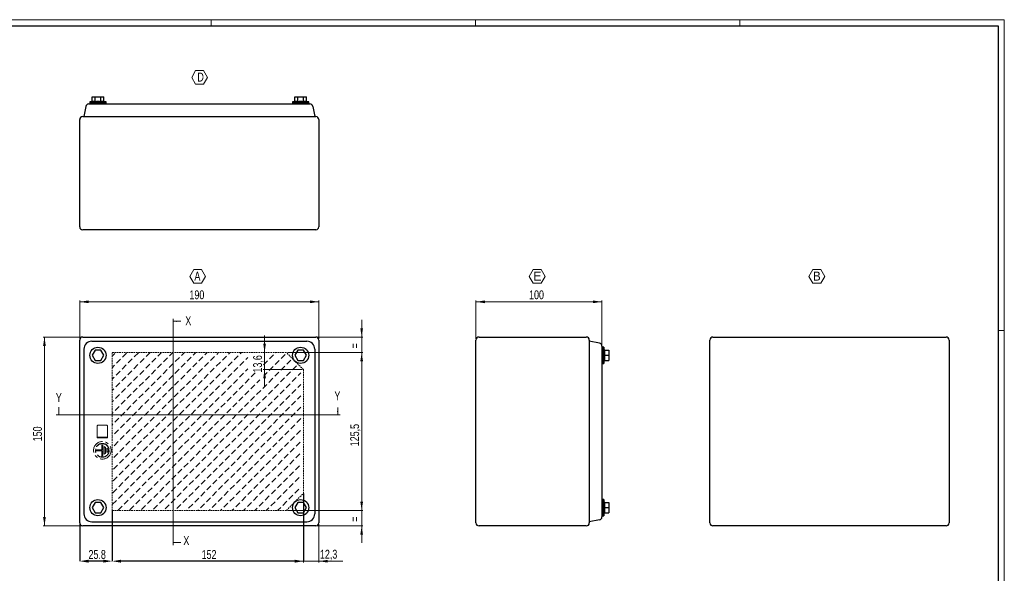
# Model space of a CAD drawing. Header units: millimetres. Extents: x 0 to 1189, y -3 to 841.
# Tile 3 of 3: x 407 to 1189, y 401 to 841. Entities that reach past the tile are written whole.
import ezdxf

# ---------------------------------------------------------------- set-up
doc = ezdxf.new("R2010")
doc.units = ezdxf.units.MM
doc.header["$PDSIZE"] = -1
doc.linetypes.add('CENTERX2', pattern=[20.32, 12.7, -2.54, 2.54, -2.54])
doc.linetypes.add('HIDDEN', pattern=[1.905, 1.27, -0.635])
doc.styles.add('SLDTEXTSTYLE0', font='TXT', dxfattribs={"width": 0.75})
doc.styles.add('SLDTEXTSTYLE5', font='TXT', dxfattribs={"width": 0.749988})
doc.styles.add('SLDTEXTSTYLE6', font='TXT', dxfattribs={"width": 1.034399})
doc.styles.add('SLDTEXTSTYLE7', font='TXT', dxfattribs={"width": 0.965439})
doc.dimstyles.new('SLDDIMSTYLE0', dxfattribs={"dimtxt": 7.055556, "dimasz": 7.055556, "dimexe": 0, "dimexo": 0.0625, "dimgap": 1.763889, "dimtad": 1, "dimdec": 1, "dimrnd": 1e-09, "dimzin": 12, "dimdsep": 46, "dimtxsty": 'SLDTEXTSTYLE0', "dimsah": 1, "dimcen": 0.09, "dimadec": 0, "dimazin": 3, "dimtfac": 1, "dimtdec": 1, "dimtmove": 0, "dimatfit": 0, "dimfxl": 1, "dimfrac": 2, "dimtolj": 1, "dimtzin": 12, "dimarcsym": 0})
doc.dimstyles.new('SLDDIMSTYLE1', dxfattribs={"dimtxt": 7.055556, "dimasz": 7.055556, "dimexe": 0, "dimexo": 0.0625, "dimgap": 1.763889, "dimtad": 1, "dimrnd": 1e-09, "dimzin": 12, "dimdsep": 46, "dimtxsty": 'SLDTEXTSTYLE0', "dimsah": 1, "dimcen": 0.09, "dimadec": 0, "dimazin": 3, "dimtfac": 1, "dimtofl": 0, "dimtmove": 0, "dimatfit": 3, "dimfxl": 1, "dimfrac": 2, "dimtolj": 1, "dimtzin": 12, "dimarcsym": 0})
doc.dimstyles.new('SLDDIMSTYLE2', dxfattribs={"dimtxt": 7.055556, "dimasz": 7.055556, "dimexe": 0, "dimexo": 0.0625, "dimgap": 1.763889, "dimtad": 1, "dimdec": 1, "dimrnd": 1e-09, "dimzin": 12, "dimdsep": 46, "dimtxsty": 'SLDTEXTSTYLE0', "dimsah": 1, "dimcen": 0.09, "dimadec": 0, "dimazin": 3, "dimtfac": 1, "dimtdec": 1, "dimtofl": 0, "dimtmove": 0, "dimatfit": 3, "dimfxl": 1, "dimfrac": 2, "dimtolj": 1, "dimtzin": 12, "dimarcsym": 0})
doc.dimstyles.new('SLDDIMSTYLE3', dxfattribs={"dimtxt": 7.055556, "dimasz": 7.055556, "dimexe": 0, "dimexo": 0.0625, "dimgap": 1.763889, "dimtad": 1, "dimrnd": 1e-09, "dimzin": 12, "dimdsep": 46, "dimtxsty": 'SLDTEXTSTYLE0', "dimsah": 1, "dimcen": 0.09, "dimadec": 0, "dimazin": 3, "dimtfac": 1, "dimtmove": 0, "dimatfit": 0, "dimfxl": 1, "dimfrac": 2, "dimtolj": 1, "dimtzin": 12, "dimarcsym": 0})

# ---------------------------------------------------------------- blocks, each defined once
blk = doc.blocks.new('SW_HATCH_0')
at = {"color": 0, "linetype": 'Continuous', "lineweight": 0}
for p, q in [((0, 0), (2.15, 2.15)), ((8.29, -0.79), (11.49, 2.42)), ((17.63, -0.51), (20.84, 2.7)), ((26.98, -0.24), (30.19, 2.97)), ((36.33, 0.04), (39.29, 3)), ((45.67, 0.31), (48.36, 3)), ((55.02, 0.59), (57.43, 3)), ((64.37, 0.87), (66.5, 3)), ((73.71, 1.14), (75.57, 3)), ((83.06, 1.42), (84.64, 3)), ((87.59, -3.12), (90.8, 0.09)), ((92.4, 1.69), (93.71, 3)), ((96.94, -2.85), (100.15, 0.36)), ((101.75, 1.97), (102.79, 3)), ((124.98, -2.02), (128.19, 1.19)), ((129.79, 2.79), (130, 3)), ((134.33, -1.74), (137.53, 1.46)), ((0, -9.07), (1.87, -7.2)), ((3.47, -5.6), (6.68, -2.39)), ((8.01, -10.13), (11.22, -6.93)), ((12.82, -5.32), (16.03, -2.11)), ((17.36, -9.86), (20.56, -6.65)), ((22.17, -5.05), (25.38, -1.84)), ((26.7, -9.58), (29.91, -6.37)), ((31.51, -4.77), (34.72, -1.56)), ((36.05, -9.31), (39.26, -6.1)), ((40.86, -4.5), (44.07, -1.29)), ((45.4, -9.03), (48.6, -5.82)), ((50.21, -4.22), (53.41, -1.01)), ((54.74, -8.76), (57.95, -5.55)), ((59.55, -3.95), (62.76, -0.74)), ((64.09, -8.48), (67.3, -5.27)), ((68.9, -3.67), (72.11, -0.46)), ((73.44, -8.21), (76.64, -5)), ((78.25, -3.4), (81.45, -0.19)), ((82.78, -7.93), (85.99, -4.72)), ((92.13, -7.66), (95.34, -4.45)), ((101.48, -7.38), (104.68, -4.17)), ((106.29, -2.57), (107.92, -0.94)), ((120.17, -6.83), (123.38, -3.62)), ((129.52, -6.56), (132.72, -3.35)), ((138.86, -6.28), (142.07, -3.07)), ((143.4, -10.82), (146.61, -7.61)), ((3.2, -14.94), (6.41, -11.74)), ((12.55, -14.67), (15.75, -11.46)), ((21.89, -14.39), (25.1, -11.19)), ((31.24, -14.12), (34.45, -10.91)), ((35.78, -18.65), (38.98, -15.45)), ((40.59, -13.84), (43.79, -10.64)), ((45.12, -18.38), (48.33, -15.17)), ((49.93, -13.57), (53.14, -10.36)), ((54.47, -18.1), (57.68, -14.9)), ((59.28, -13.29), (62.49, -10.09)), ((63.81, -17.83), (67.02, -14.62)), ((68.63, -13.02), (71.83, -9.81)), ((73.16, -17.55), (76.37, -14.35)), ((77.97, -12.74), (81.18, -9.53)), ((82.51, -17.28), (85.72, -14.07)), ((87.32, -12.47), (90.53, -9.26)), ((91.85, -17), (95.06, -13.8)), ((96.67, -12.19), (99.87, -8.98)), ((101.2, -16.73), (104.41, -13.52)), ((106.01, -11.92), (107.92, -10.01)), ((110.55, -16.45), (113.75, -13.25)), ((120.95, -15.12), (123.1, -12.97)), ((124.71, -11.37), (127.91, -8.16)), ((129.24, -15.9), (132.45, -12.69)), ((134.05, -11.09), (137.26, -7.88)), ((138.59, -15.63), (141.79, -12.42)), ((147.93, -15.35), (150, -13.29)), ((0, -18.14), (1.6, -16.55)), ((2.92, -24.29), (6.13, -21.08)), ((7.74, -19.48), (10.94, -16.27)), ((12.27, -24.01), (15.48, -20.81)), ((17.08, -19.2), (20.29, -16)), ((21.62, -23.74), (24.82, -20.53)), ((26.43, -18.93), (29.64, -15.72)), ((30.96, -23.46), (34.17, -20.26)), ((40.31, -23.19), (43.52, -19.98)), ((49.66, -22.91), (52.86, -19.71)), ((59, -22.64), (62.21, -19.43)), ((68.35, -22.36), (71.56, -19.16)), ((77.7, -22.09), (80.9, -18.88)), ((82.23, -26.62), (85.44, -23.42)), ((87.04, -21.81), (90.25, -18.61)), ((91.58, -26.35), (94.79, -23.14)), ((96.39, -21.54), (99.6, -18.33)), ((100.93, -26.07), (104.13, -22.87)), ((105.74, -21.26), (108.94, -18.06)), ((110.27, -25.8), (113.48, -22.59)), ((115.08, -20.99), (117.42, -18.66)), ((119.62, -25.52), (122.83, -22.32)), ((124.43, -20.71), (127.64, -17.51)), ((128.97, -25.25), (132.17, -22.04)), ((133.78, -20.44), (136.98, -17.23)), ((138.31, -24.97), (141.52, -21.77)), ((143.12, -20.16), (146.33, -16.96)), ((147.66, -24.7), (150, -22.36)), ((0, -27.21), (1.32, -25.89)), ((2.65, -33.64), (5.86, -30.43)), ((7.46, -28.83), (10.67, -25.62)), ((12, -33.36), (15.2, -30.15)), ((16.81, -28.55), (20.01, -25.34)), ((21.34, -33.09), (24.55, -29.88)), ((26.15, -28.28), (29.36, -25.07)), ((30.69, -32.81), (33.9, -29.6)), ((35.5, -28), (38.71, -24.79)), ((40.04, -32.54), (43.24, -29.33)), ((44.85, -27.72), (48.05, -24.52)), ((49.38, -32.26), (52.59, -29.05)), ((54.19, -27.45), (57.4, -24.24)), ((58.73, -31.99), (61.94, -28.78)), ((63.54, -27.17), (66.75, -23.97)), ((68.08, -31.71), (71.28, -28.5)), ((72.89, -26.9), (76.09, -23.69)), ((77.42, -31.44), (80.63, -28.23)), ((86.77, -31.16), (89.98, -27.95)), ((96.12, -30.88), (99.32, -27.68)), ((105.46, -30.61), (108.67, -27.4)), ((114.81, -30.33), (118.02, -27.13)), ((124.15, -30.06), (127.36, -26.85)), ((133.5, -29.78), (136.71, -26.58)), ((138.04, -34.32), (141.24, -31.11)), ((142.85, -29.51), (146.06, -26.3)), ((0, -36.29), (1.05, -35.24)), ((7.19, -38.17), (10.39, -34.96)), ((16.53, -37.9), (19.74, -34.69)), ((25.88, -37.62), (29.09, -34.41)), ((30.41, -42.16), (33.62, -38.95)), ((35.22, -37.35), (38.43, -34.14)), ((39.76, -41.88), (42.97, -38.68)), ((44.57, -37.07), (47.78, -33.86)), ((49.11, -41.61), (52.31, -38.4)), ((53.92, -36.8), (57.13, -33.59)), ((58.45, -41.33), (61.66, -38.12)), ((63.26, -36.52), (66.47, -33.31)), ((67.8, -41.06), (71.01, -37.85)), ((72.61, -36.25), (75.82, -33.04)), ((77.15, -40.78), (80.35, -37.57)), ((81.96, -35.97), (85.16, -32.76)), ((86.49, -40.51), (89.7, -37.3)), ((91.3, -35.7), (94.51, -32.49)), ((95.84, -40.23), (99.05, -37.02)), ((100.65, -35.42), (103.86, -32.21)), ((105.19, -39.96), (108.39, -36.75)), ((110, -35.15), (113.2, -31.94)), ((114.53, -39.68), (117.74, -36.47)), ((119.34, -34.87), (122.55, -31.66)), ((123.88, -39.41), (127.09, -36.2)), ((128.69, -34.6), (131.9, -31.39)), ((133.23, -39.13), (136.43, -35.92)), ((142.57, -38.86), (145.78, -35.65)), ((147.38, -34.04), (150, -31.43)), ((0, -45.36), (0.77, -44.59)), ((2.37, -42.98), (5.58, -39.78)), ((6.91, -47.52), (10.12, -44.31)), ((11.72, -42.71), (14.93, -39.5)), ((16.26, -47.24), (19.46, -44.04)), ((21.07, -42.43), (24.27, -39.23)), ((25.6, -46.97), (28.81, -43.76)), ((34.95, -46.69), (38.16, -43.49)), ((44.3, -46.42), (47.5, -43.21)), ((53.64, -46.14), (56.85, -42.94)), ((62.99, -45.87), (66.2, -42.66)), ((72.34, -45.59), (75.54, -42.39)), ((76.87, -50.13), (80.08, -46.92)), ((81.68, -45.32), (84.89, -42.11)), ((86.22, -49.85), (89.43, -46.65)), ((91.03, -45.04), (94.24, -41.84)), ((95.56, -49.58), (98.77, -46.37)), ((100.38, -44.77), (103.58, -41.56)), ((104.91, -49.3), (108.12, -46.1)), ((109.72, -44.49), (112.93, -41.28)), ((114.26, -49.03), (117.47, -45.82)), ((119.07, -44.22), (122.28, -41.01)), ((123.6, -48.75), (126.81, -45.55)), ((128.42, -43.94), (131.62, -40.73)), ((132.95, -48.48), (136.16, -45.27)), ((137.76, -43.67), (140.97, -40.46)), ((142.3, -48.2), (145.5, -45)), ((147.11, -43.39), (150, -40.5)), ((0, -54.43), (0.5, -53.93)), ((2.1, -52.33), (5.31, -49.12)), ((6.63, -56.87), (9.84, -53.66)), ((11.45, -52.05), (14.65, -48.85)), ((15.98, -56.59), (19.19, -53.38)), ((20.79, -51.78), (24, -48.57)), ((25.33, -56.31), (28.54, -53.11)), ((30.14, -51.5), (33.35, -48.3)), ((34.67, -56.04), (37.88, -52.83)), ((39.49, -51.23), (42.69, -48.02)), ((44.02, -55.76), (47.23, -52.56)), ((48.83, -50.95), (52.04, -47.75)), ((53.37, -55.49), (56.57, -52.28)), ((58.18, -50.68), (61.39, -47.47)), ((62.71, -55.21), (65.92, -52.01)), ((67.53, -50.4), (70.73, -47.2)), ((72.06, -54.94), (75.27, -51.73)), ((81.41, -54.66), (84.61, -51.46)), ((90.75, -54.39), (93.96, -51.18)), ((100.1, -54.11), (103.31, -50.91)), ((109.45, -53.84), (112.65, -50.63)), ((118.79, -53.56), (122, -50.36)), ((128.14, -53.29), (131.35, -50.08)), ((132.68, -57.82), (135.88, -54.62)), ((137.49, -53.01), (140.69, -49.81)), ((142.02, -57.55), (145.23, -54.34)), ((146.83, -52.74), (150, -49.57)), ((1.82, -61.68), (5.03, -58.47)), ((11.17, -61.4), (14.38, -58.19)), ((20.52, -61.13), (23.72, -57.92)), ((25.05, -65.66), (28.26, -62.45)), ((29.86, -60.85), (33.07, -57.64)), ((34.4, -65.39), (37.61, -62.18)), ((39.21, -60.58), (42.42, -57.37)), ((43.75, -65.11), (46.95, -61.9)), ((48.56, -60.3), (51.76, -57.09)), ((53.09, -64.84), (56.3, -61.63)), ((57.9, -60.03), (61.11, -56.82)), ((62.44, -64.56), (65.65, -61.35)), ((67.25, -59.75), (70.46, -56.54)), ((71.79, -64.29), (74.99, -61.08)), ((76.6, -59.47), (79.8, -56.27)), ((81.13, -64.01), (84.34, -60.8)), ((85.94, -59.2), (89.15, -55.99)), ((90.48, -63.74), (93.69, -60.53)), ((95.29, -58.92), (98.5, -55.72)), ((99.83, -63.46), (103.03, -60.25)), ((104.64, -58.65), (107.84, -55.44)), ((109.17, -63.19), (112.38, -59.98)), ((113.98, -58.37), (117.19, -55.17)), ((118.52, -62.91), (121.73, -59.7)), ((123.33, -58.1), (126.54, -54.89)), ((127.87, -62.63), (131.07, -59.43)), ((137.21, -62.36), (140.42, -59.15)), ((146.56, -62.08), (149.77, -58.88)), ((0, -63.5), (0.22, -63.28)), ((1.55, -71.02), (4.76, -67.82)), ((6.36, -66.21), (9.57, -63)), ((10.9, -70.75), (14.1, -67.54)), ((15.71, -65.94), (18.91, -62.73)), ((20.24, -70.47), (23.45, -67.27)), ((29.59, -70.2), (32.8, -66.99)), ((38.94, -69.92), (42.14, -66.71)), ((48.28, -69.65), (51.49, -66.44)), ((57.63, -69.37), (60.84, -66.16)), ((66.97, -69.1), (70.18, -65.89)), ((76.32, -68.82), (79.53, -65.61)), ((80.86, -73.36), (84.06, -70.15)), ((85.67, -68.55), (88.88, -65.34)), ((90.2, -73.08), (93.41, -69.87)), ((95.01, -68.27), (98.22, -65.06)), ((99.55, -72.81), (102.76, -69.6)), ((104.36, -68), (107.57, -64.79)), ((108.9, -72.53), (112.1, -69.32)), ((113.71, -67.72), (116.91, -64.51)), ((118.24, -72.26), (121.45, -69.05)), ((123.05, -67.45), (126.26, -64.24)), ((127.59, -71.98), (130.8, -68.77)), ((132.4, -67.17), (135.61, -63.96)), ((136.94, -71.71), (140.14, -68.5)), ((141.75, -66.9), (144.95, -63.69)), ((146.28, -71.43), (149.49, -68.22)), ((1.27, -80.37), (4.48, -77.16)), ((6.08, -75.56), (9.29, -72.35)), ((10.62, -80.09), (13.83, -76.89)), ((15.43, -75.28), (18.64, -72.08)), ((19.97, -79.82), (23.17, -76.61)), ((24.78, -75.01), (27.98, -71.8)), ((29.31, -79.54), (32.52, -76.34)), ((34.12, -74.73), (37.33, -71.53)), ((38.66, -79.27), (41.87, -76.06)), ((43.47, -74.46), (46.68, -71.25)), ((48.01, -78.99), (51.21, -75.79)), ((52.82, -74.18), (56.02, -70.98)), ((57.35, -78.72), (60.56, -75.51)), ((62.16, -73.91), (65.37, -70.7)), ((66.7, -78.44), (69.91, -75.24)), ((71.51, -73.63), (74.72, -70.43)), ((76.05, -78.17), (79.25, -74.96)), ((85.39, -77.89), (88.6, -74.69)), ((94.74, -77.62), (97.95, -74.41)), ((104.09, -77.34), (107.29, -74.14)), ((113.43, -77.07), (116.64, -73.86)), ((122.78, -76.79), (125.99, -73.59)), ((127.31, -81.33), (130.52, -78.12)), ((132.13, -76.52), (135.33, -73.31)), ((136.66, -81.05), (139.87, -77.85)), ((141.47, -76.24), (144.68, -73.03)), ((146.01, -80.78), (149.22, -77.57)), ((5.81, -84.9), (9.02, -81.7)), ((15.16, -84.63), (18.36, -81.42)), ((19.69, -89.17), (22.9, -85.96)), ((24.5, -84.35), (27.71, -81.15)), ((29.04, -88.89), (32.25, -85.68)), ((33.85, -84.08), (37.06, -80.87)), ((38.38, -88.62), (41.59, -85.41)), ((43.2, -83.8), (46.4, -80.6)), ((47.73, -88.34), (50.94, -85.13)), ((52.54, -83.53), (55.75, -80.32)), ((57.08, -88.06), (60.29, -84.86)), ((61.89, -83.25), (65.1, -80.05)), ((66.42, -87.79), (69.63, -84.58)), ((71.24, -82.98), (74.44, -79.77)), ((75.77, -87.51), (78.98, -84.31)), ((80.58, -82.7), (83.79, -79.5)), ((85.12, -87.24), (88.32, -84.03)), ((89.93, -82.43), (93.14, -79.22)), ((94.46, -86.96), (97.67, -83.76)), ((99.28, -82.15), (102.48, -78.95)), ((103.81, -86.69), (107.02, -83.48)), ((108.62, -81.88), (111.83, -78.67)), ((113.16, -86.41), (116.36, -83.21)), ((117.97, -81.6), (121.18, -78.4)), ((122.5, -86.14), (125.71, -82.93)), ((131.85, -85.86), (135.06, -82.66)), ((141.2, -85.59), (144.4, -82.38)), ((1, -89.72), (4.21, -86.51)), ((5.53, -94.25), (8.74, -91.04)), ((10.35, -89.44), (13.55, -86.23)), ((14.88, -93.98), (18.09, -90.77)), ((24.23, -93.7), (27.43, -90.49)), ((33.57, -93.43), (36.78, -90.22)), ((42.92, -93.15), (46.13, -89.94)), ((52.27, -92.88), (55.47, -89.67)), ((61.61, -92.6), (64.82, -89.39)), ((70.96, -92.33), (74.17, -89.12)), ((75.5, -96.86), (78.7, -93.65)), ((80.31, -92.05), (83.51, -88.84)), ((84.84, -96.59), (88.05, -93.38)), ((89.65, -91.78), (92.86, -88.57)), ((94.19, -96.31), (97.4, -93.1)), ((99, -91.5), (102.21, -88.29)), ((103.54, -96.04), (106.74, -92.83)), ((108.35, -91.22), (111.55, -88.02)), ((112.88, -95.76), (116.09, -92.55)), ((117.69, -90.95), (120.9, -87.74)), ((122.23, -95.49), (125.44, -92.28)), ((127.04, -90.67), (130.25, -87.47)), ((131.58, -95.21), (134.78, -92)), ((136.39, -90.4), (139.59, -87.19)), ((140.92, -94.94), (144.13, -91.73)), ((145.73, -90.12), (148.94, -86.92)), ((0.72, -99.06), (3.93, -95.85)), ((5.26, -103.6), (8.47, -100.39)), ((10.07, -98.79), (13.28, -95.58)), ((14.61, -103.32), (17.81, -100.12)), ((19.42, -98.51), (22.62, -95.3)), ((23.95, -103.05), (27.16, -99.84)), ((28.76, -98.24), (31.97, -95.03)), ((33.3, -102.77), (36.51, -99.57)), ((38.11, -97.96), (41.32, -94.75)), ((42.65, -102.5), (45.85, -99.29)), ((47.46, -97.69), (50.66, -94.48)), ((51.99, -102.22), (55.2, -99.02)), ((56.8, -97.41), (60.01, -94.2)), ((61.34, -101.95), (64.55, -98.74)), ((66.15, -97.14), (69.36, -93.93)), ((70.69, -101.67), (73.89, -98.46)), ((80.03, -101.4), (83.24, -98.19)), ((89.38, -101.12), (92.59, -97.91)), ((98.72, -100.85), (101.93, -97.64)), ((108.07, -100.57), (111.28, -97.36)), ((117.42, -100.3), (120.63, -97.09)), ((121.95, -104.83), (125.16, -101.62)), ((126.76, -100.02), (129.97, -96.81)), ((131.3, -104.56), (134.51, -101.35)), ((136.11, -99.75), (139.32, -96.54)), ((140.65, -104.28), (143.85, -101.07)), ((145.46, -99.47), (148.66, -96.26)), ((0.45, -108.41), (3.66, -105.2)), ((9.79, -108.13), (13, -104.93)), ((14.33, -112.67), (17.54, -109.46)), ((19.14, -107.86), (22.35, -104.65)), ((23.68, -112.39), (26.88, -109.19)), ((28.49, -107.58), (31.7, -104.38)), ((33.02, -112.12), (36.23, -108.91)), ((37.83, -107.31), (41.04, -104.1)), ((42.37, -111.84), (45.58, -108.64)), ((47.18, -107.03), (50.39, -103.83)), ((51.72, -111.57), (54.92, -108.36)), ((56.53, -106.76), (59.73, -103.55)), ((61.06, -111.29), (64.27, -108.09)), ((65.87, -106.48), (69.08, -103.28)), ((70.41, -111.02), (73.62, -107.81)), ((75.22, -106.21), (78.43, -103)), ((79.76, -110.74), (82.96, -107.54)), ((84.57, -105.93), (87.77, -102.73)), ((89.1, -110.47), (92.31, -107.26)), ((93.91, -105.66), (97.12, -102.45)), ((98.45, -110.19), (101.66, -106.99)), ((103.26, -105.38), (106.47, -102.18)), ((107.8, -109.92), (111, -106.71)), ((112.61, -105.11), (115.81, -101.9)), ((117.14, -109.64), (120.35, -106.44)), ((126.49, -109.37), (129.7, -106.16)), ((135.84, -109.09), (139.04, -105.89)), ((145.18, -108.82), (148.39, -105.61)), ((149.99, -104.01), (150, -104)), ((0.17, -117.76), (3.38, -114.55)), ((4.98, -112.94), (8.19, -109.74)), ((9.52, -117.48), (12.73, -114.27)), ((18.87, -117.21), (22.07, -114)), ((28.21, -116.93), (31.42, -113.72)), ((37.56, -116.65), (40.77, -113.45)), ((46.91, -116.38), (50.11, -113.17)), ((56.25, -116.1), (59.46, -112.9)), ((65.6, -115.83), (68.81, -112.62)), ((70.13, -120.37), (73.34, -117.16)), ((74.95, -115.55), (78.15, -112.35)), ((79.48, -120.09), (82.69, -116.88)), ((84.29, -115.28), (87.5, -112.07)), ((88.83, -119.81), (92.04, -116.61)), ((93.64, -115), (96.85, -111.8)), ((98.17, -119.54), (101.38, -116.33)), ((102.99, -114.73), (106.19, -111.52)), ((107.52, -119.26), (110.73, -116.06)), ((112.33, -114.45), (115.54, -111.25)), ((116.87, -118.99), (120.07, -115.78)), ((121.68, -114.18), (124.89, -110.97)), ((126.21, -118.71), (129.42, -115.51)), ((131.03, -113.9), (134.23, -110.7)), ((135.56, -118.44), (138.77, -115.23)), ((140.37, -113.63), (143.58, -110.42)), ((4.71, -122.29), (7.92, -119.08)), ((14.06, -122.02), (17.26, -118.81)), ((23.4, -121.74), (26.61, -118.53)), ((32.75, -121.47), (35.96, -118.26)), ((42.1, -121.19), (45.3, -117.98)), ((51.44, -120.92), (54.65, -117.71)), ((58.93, -122.5), (59.18, -122.24)), ((60.79, -120.64), (64, -117.43)), ((68, -122.5), (68.53, -121.97)), ((77.07, -122.5), (77.88, -121.69)), ((86.14, -122.5), (87.22, -121.42)), ((95.21, -122.5), (96.57, -121.14)), ((104.29, -122.5), (105.92, -120.87)), ((113.36, -122.5), (115.26, -120.59)), ((122.43, -122.5), (124.61, -120.32)), ((131.5, -122.5), (133.96, -120.04))]:
    blk.add_line(p, q, dxfattribs=at)
blk = doc.blocks.new('_D')
at = {"color": 7, "linetype": 'Continuous', "lineweight": 0}
for p, q in [((601.33, 576.57), (601.33, 590.14)), ((601.33, 562.97), (601.33, 576.57)), ((631.22, 562.97), (600.33, 562.97)), ((601.33, 562.97), (601.33, 549.4))]:
    blk.add_line(p, q, dxfattribs=at)
at = {"color": 7, "linetype": 'Continuous', "lineweight": 18}
for points in [[(601.33, 576.57), (602.42, 583.63), (600.25, 583.63)], [(601.33, 562.97), (600.25, 555.92), (602.42, 555.92)]]:
    blk.add_solid(points, dxfattribs=at)
at = {"color": 7, "linetype": 'Continuous', "lineweight": 18, "insert": (592.24, 560.65), "char_height": 7.056, "attachment_point": 1, "rotation": 90, "style": 'SLDTEXTSTYLE0'}
blk.add_mtext('13,6', dxfattribs=at)
blk = doc.blocks.new('_D_1')
at = {"color": 0, "linetype": 'Continuous', "lineweight": -2}
for p, q in [((632.22, 464.61), (632.22, 410.78)), ((480.22, 451.01), (480.22, 410.78)), ((625.16, 410.78), (487.27, 410.78))]:
    blk.add_line(p, q, dxfattribs=at)
at = {"color": 0}
for points in [[(487.27, 411.96), (487.27, 409.61), (480.22, 410.78)], [(625.16, 409.61), (625.16, 411.96), (632.22, 410.78)]]:
    blk.add_solid(points, dxfattribs=at)
at = {"layer": 'Defpoints', "color": 0}
for p in [(632.22, 464.67), (480.22, 451.07), (480.22, 410.78)]:
    blk.add_point(p, dxfattribs=at)
at = {"color": 0, "lineweight": 18, "insert": (557.22, 419.6), "char_height": 7.056, "attachment_point": 2, "style": 'SLDTEXTSTYLE0'}
blk.add_mtext('\\A1;152', dxfattribs=at)
blk = doc.blocks.new('_D_2')
at = {"color": 7, "linetype": 'Continuous', "lineweight": 0}
for p, q in [((619.62, 576.57), (679.47, 576.57)), ((678.47, 451.07), (678.47, 576.57)), ((619.62, 451.07), (679.47, 451.07))]:
    blk.add_line(p, q, dxfattribs=at)
at = {"color": 7, "linetype": 'Continuous', "lineweight": 18}
for points in [[(678.47, 576.57), (677.38, 569.52), (679.55, 569.52)], [(678.47, 451.07), (679.55, 458.13), (677.38, 458.13)]]:
    blk.add_solid(points, dxfattribs=at)
at = {"color": 7, "linetype": 'Continuous', "lineweight": 18, "insert": (669.37, 502.09), "char_height": 7.056, "attachment_point": 1, "rotation": 90, "style": 'SLDTEXTSTYLE0'}
blk.add_mtext('125,5', dxfattribs=at)
blk = doc.blocks.new('_D_3')
at = {"color": 7, "linetype": 'Continuous', "lineweight": 0}
for p, q in [((678.47, 588.82), (678.47, 602.39)), ((643.07, 588.82), (679.47, 588.82)), ((678.47, 576.57), (678.47, 588.82)), ((619.62, 576.57), (679.47, 576.57)), ((678.47, 576.57), (678.47, 563))]:
    blk.add_line(p, q, dxfattribs=at)
at = {"color": 7, "linetype": 'Continuous', "lineweight": 18}
for points in [[(678.47, 588.82), (679.55, 595.88), (677.38, 595.88)], [(678.47, 576.57), (677.38, 569.52), (679.55, 569.52)]]:
    blk.add_solid(points, dxfattribs=at)
at = {"color": 7, "linetype": 'Continuous', "lineweight": 18, "insert": (669.37, 579.85), "char_height": 7.06, "attachment_point": 1, "rotation": 90, "style": 'SLDTEXTSTYLE0'}
blk.add_mtext('=', dxfattribs=at)
blk = doc.blocks.new('_D_4')
at = {"color": 7, "linetype": 'Continuous', "lineweight": 0}
for p, q in [((678.47, 451.07), (678.47, 464.64)), ((619.62, 451.07), (679.47, 451.07)), ((678.47, 438.82), (678.47, 451.07)), ((643.07, 438.82), (679.47, 438.82)), ((678.47, 438.82), (678.47, 425.25))]:
    blk.add_line(p, q, dxfattribs=at)
at = {"color": 7, "linetype": 'Continuous', "lineweight": 18}
for points in [[(678.47, 451.07), (679.55, 458.13), (677.38, 458.13)], [(678.47, 438.82), (677.38, 431.77), (679.55, 431.77)]]:
    blk.add_solid(points, dxfattribs=at)
at = {"color": 7, "linetype": 'Continuous', "lineweight": 18, "insert": (669.37, 442.1), "char_height": 7.06, "attachment_point": 1, "rotation": 90, "style": 'SLDTEXTSTYLE0'}
blk.add_mtext('=', dxfattribs=at)
blk = doc.blocks.new('_D_5')
at = {"color": 7, "linetype": 'Continuous', "lineweight": 0}
for p, q in [((632.22, 463.67), (632.22, 409.78)), ((644.47, 440.22), (644.47, 409.78)), ((632.22, 410.78), (618.65, 410.78)), ((632.22, 410.78), (644.47, 410.78)), ((644.47, 410.78), (663.59, 410.78))]:
    blk.add_line(p, q, dxfattribs=at)
at = {"color": 7, "linetype": 'Continuous', "lineweight": 18}
for points in [[(632.22, 410.78), (625.16, 411.87), (625.16, 409.7)], [(644.47, 410.78), (651.52, 409.7), (651.52, 411.87)]]:
    blk.add_solid(points, dxfattribs=at)
at = {"color": 7, "linetype": 'Continuous', "lineweight": 18, "insert": (645.34, 419.88), "char_height": 7.056, "attachment_point": 1, "style": 'SLDTEXTSTYLE0'}
blk.add_mtext('12,3', dxfattribs=at)
blk = doc.blocks.new('_D_6')
at = {"color": 0, "linetype": 'Continuous', "lineweight": -2}
for p, q in [((480.22, 451.01), (480.22, 410.82)), ((454.47, 441.16), (454.47, 410.82)), ((473.16, 410.82), (461.52, 410.82))]:
    blk.add_line(p, q, dxfattribs=at)
at = {"color": 0}
for points in [[(461.52, 412), (461.52, 409.65), (454.47, 410.82)], [(473.16, 409.65), (473.16, 412), (480.22, 410.82)]]:
    blk.add_solid(points, dxfattribs=at)
at = {"layer": 'Defpoints', "color": 0}
for p in [(480.22, 451.07), (454.47, 441.22), (454.47, 410.82)]:
    blk.add_point(p, dxfattribs=at)
at = {"color": 0, "lineweight": 18, "insert": (468.34, 419.64), "char_height": 7.056, "attachment_point": 2, "style": 'SLDTEXTSTYLE0'}
blk.add_mtext('\\A1;25.8', dxfattribs=at)
blk = doc.blocks.new('_D_7')
at = {"color": 7, "linetype": 'Continuous', "lineweight": 0}
for p, q in [((455.87, 588.82), (425.47, 588.82)), ((426.47, 438.82), (426.47, 588.82)), ((455.87, 438.82), (425.47, 438.82))]:
    blk.add_line(p, q, dxfattribs=at)
at = {"color": 7, "linetype": 'Continuous', "lineweight": 18}
for points in [[(426.47, 588.82), (425.38, 581.77), (427.55, 581.77)], [(426.47, 438.82), (427.55, 445.88), (425.38, 445.88)]]:
    blk.add_solid(points, dxfattribs=at)
at = {"color": 7, "linetype": 'Continuous', "lineweight": 18, "insert": (417.37, 506), "char_height": 7.056, "attachment_point": 1, "rotation": 90, "style": 'SLDTEXTSTYLE0'}
blk.add_mtext('150', dxfattribs=at)
blk = doc.blocks.new('_D_8')
at = {"color": 7, "linetype": 'Continuous', "lineweight": 0}
for p, q in [((454.47, 587.42), (454.47, 617.82)), ((454.47, 616.82), (644.47, 616.82)), ((644.47, 587.42), (644.47, 617.82))]:
    blk.add_line(p, q, dxfattribs=at)
at = {"color": 7, "linetype": 'Continuous', "lineweight": 18}
for points in [[(454.47, 616.82), (461.52, 615.74), (461.52, 617.91)], [(644.47, 616.82), (637.41, 617.91), (637.41, 615.74)]]:
    blk.add_solid(points, dxfattribs=at)
at = {"color": 7, "linetype": 'Continuous', "lineweight": 18, "insert": (541.65, 625.92), "char_height": 7.056, "attachment_point": 1, "style": 'SLDTEXTSTYLE0'}
blk.add_mtext('190', dxfattribs=at)
blk = doc.blocks.new('SW_NOTE_0_8')
at = {"color": 0, "linetype": 'Continuous', "lineweight": 18}
for p, q in [((-2.85, 5.38), (0.29, 10.81)), ((0.29, 10.81), (6.57, 10.81)), ((6.57, 10.81), (9.7, 5.38)), ((0.29, -0.05), (-2.85, 5.38)), ((9.7, 5.38), (6.57, -0.05)), ((6.57, -0.05), (0.29, -0.05))]:
    blk.add_line(p, q, dxfattribs=at)
at = {"color": 0, "linetype": 'Continuous', "lineweight": 18, "insert": (3.24, 9.21), "char_height": 7.14, "attachment_point": 2, "style": 'SLDTEXTSTYLE5'}
blk.add_mtext('A', dxfattribs=at)
blk = doc.blocks.new('SW_NOTE_0_9')
at = {"color": 0, "linetype": 'Continuous', "lineweight": 18}
for p, q in [((-2.83, 5.38), (0.31, 10.81)), ((0.31, 10.81), (6.58, 10.81)), ((6.58, 10.81), (9.72, 5.38)), ((0.31, -0.05), (-2.83, 5.38)), ((9.72, 5.38), (6.58, -0.05)), ((6.58, -0.05), (0.31, -0.05))]:
    blk.add_line(p, q, dxfattribs=at)
at = {"color": 0, "linetype": 'Continuous', "lineweight": 18, "insert": (3.54, 9.21), "char_height": 7.14, "attachment_point": 2, "style": 'SLDTEXTSTYLE6'}
blk.add_mtext('E', dxfattribs=at)
blk = doc.blocks.new('SW_NOTE_0_10')
at = {"color": 0, "linetype": 'Continuous', "lineweight": 18}
for p, q in [((-2.8, 5.38), (0.33, 10.81)), ((0.33, 10.81), (6.61, 10.81)), ((6.61, 10.81), (9.75, 5.38)), ((0.33, -0.05), (-2.8, 5.38)), ((9.75, 5.38), (6.61, -0.05)), ((6.61, -0.05), (0.33, -0.05))]:
    blk.add_line(p, q, dxfattribs=at)
at = {"color": 0, "linetype": 'Continuous', "lineweight": 18, "insert": (3.45, 9.21), "char_height": 7.14, "attachment_point": 2, "style": 'SLDTEXTSTYLE7'}
blk.add_mtext('B', dxfattribs=at)
blk = doc.blocks.new('_D_9')
at = {"color": 7, "linetype": 'Continuous', "lineweight": 0}
for p, q in [((769.29, 587.42), (769.29, 617.82)), ((769.29, 616.82), (869.29, 616.82)), ((869.29, 578.86), (869.29, 617.82))]:
    blk.add_line(p, q, dxfattribs=at)
at = {"color": 7, "linetype": 'Continuous', "lineweight": 18}
for points in [[(769.29, 616.82), (776.34, 615.74), (776.34, 617.91)], [(869.29, 616.82), (862.23, 617.91), (862.23, 615.74)]]:
    blk.add_solid(points, dxfattribs=at)
at = {"color": 7, "linetype": 'Continuous', "lineweight": 18, "insert": (811.47, 625.92), "char_height": 7.056, "attachment_point": 1, "style": 'SLDTEXTSTYLE0'}
blk.add_mtext('100', dxfattribs=at)
blk = doc.blocks.new('SW_NOTE_0_12')
at = {"color": 0, "linetype": 'Continuous', "lineweight": 18}
for p, q in [((-2.82, 5.4), (0.32, 10.84)), ((0.32, 10.84), (6.59, 10.84)), ((6.59, 10.84), (9.73, 5.4)), ((0.32, -0.03), (-2.82, 5.4)), ((9.73, 5.4), (6.59, -0.03)), ((6.59, -0.03), (0.32, -0.03))]:
    blk.add_line(p, q, dxfattribs=at)
at = {"color": 0, "linetype": 'Continuous', "lineweight": 18, "insert": (1.68, 9.21), "char_height": 7.14, "attachment_point": 1, "style": 'SLDTEXTSTYLE0'}
blk.add_mtext('D', dxfattribs=at)

msp = doc.modelspace()

# ---------------------------------------------------------------- linework, layer by layer
at = {"color": 7, "linetype": 'Continuous', "lineweight": 18}
for p, q in [((1189.003, 840.919), (0.003, 840.919)), ((559.003, 835.919), (559.003, 840.919)), ((769.003, 835.919), (769.003, 840.919)), ((979.003, 835.919), (979.003, 840.919)), ((1189.003, -0.081), (1189.003, 840.919)), ((528.816, 603.335), (528.816, 423.612)), ((534.816, 601.335), (528.816, 601.335)), ((1184.003, 593.919), (1189.003, 593.919)), ((437.857, 533.13), (437.857, 526.972)), ((659.407, 532.972), (659.407, 526.972)), ((435.857, 526.972), (661.407, 526.972)), ((534.816, 425.612), (528.816, 425.612))]:
    msp.add_line(p, q, dxfattribs=at)
at = {"color": 7, "linetype": 'Continuous', "lineweight": 25}
for p, q in [((5.003, 835.919), (1184.003, 835.919)), ((1184.003, 835.919), (1184.003, 4.919)), ((464.347, 776.026), (462.541, 775.576)), ((462.541, 775.576), (468.966, 775.576)), ((462.541, 774.576), (462.541, 773.976)), ((462.541, 774.576), (468.966, 774.576)), ((462.566, 775.576), (462.566, 774.576)), ((464.347, 776.026), (464.347, 779.576)), ((464.347, 779.576), (466.657, 779.576)), ((466.657, 776.026), (466.657, 779.576)), ((466.657, 779.576), (471.276, 779.576)), ((468.966, 775.576), (475.391, 775.576)), ((468.966, 774.576), (475.391, 774.576)), ((471.276, 779.576), (473.585, 779.576)), ((471.276, 776.026), (471.276, 779.576)), ((473.585, 776.026), (473.585, 779.576)), ((475.391, 775.576), (473.585, 776.026)), ((475.366, 774.576), (475.366, 775.576)), ((475.391, 773.976), (475.391, 774.576)), ((625.347, 776.026), (623.541, 775.576)), ((623.541, 775.576), (629.966, 775.576)), ((623.541, 774.576), (623.541, 773.976)), ((623.541, 774.576), (629.966, 774.576)), ((623.566, 775.576), (623.566, 774.576)), ((625.347, 776.026), (625.347, 779.576)), ((625.347, 779.576), (627.657, 779.576)), ((627.657, 776.026), (627.657, 779.576)), ((627.657, 779.576), (632.276, 779.576)), ((629.966, 775.576), (636.391, 775.576)), ((629.966, 774.576), (636.391, 774.576)), ((632.276, 776.026), (632.276, 779.576)), ((632.276, 779.576), (634.585, 779.576)), ((634.585, 776.026), (634.585, 779.576)), ((636.391, 775.576), (634.585, 776.026)), ((636.366, 774.576), (636.366, 775.576)), ((636.391, 773.976), (636.391, 774.576)), ((459.205, 771.993), (457.791, 763.976)), ((465.425, 773.976), (633.508, 773.976)), ((639.728, 771.993), (641.141, 763.976)), ((454.466, 676.376), (454.466, 761.576)), ((456.866, 763.976), (642.066, 763.976)), ((644.466, 761.576), (644.466, 676.376)), ((642.066, 673.976), (456.866, 673.976)), ((456.866, 588.823), (642.066, 588.823)), ((771.689, 588.823), (856.889, 588.823)), ((957.54, 588.823), (1142.74, 588.823)), ((454.466, 441.223), (454.466, 586.423)), ((457.791, 579.278), (457.791, 448.368)), ((464.011, 585.498), (634.921, 585.498)), ((641.141, 579.278), (641.141, 448.368)), ((644.466, 586.423), (644.466, 441.223)), ((769.289, 441.223), (769.289, 586.423)), ((859.289, 586.423), (859.289, 441.223)), ((867.306, 584.084), (859.289, 585.498)), ((869.889, 580.748), (869.289, 580.748)), ((869.889, 580.748), (869.889, 567.898)), ((870.889, 580.723), (869.889, 580.723)), ((871.493, 578.323), (870.889, 580.748)), ((870.889, 580.748), (870.889, 567.898)), ((955.14, 441.223), (955.14, 586.423)), ((1145.14, 586.423), (1145.14, 441.223)), ((466.657, 578.323), (464.347, 574.323)), ((464.347, 574.323), (466.657, 570.323)), ((471.276, 578.323), (466.657, 578.323)), ((473.585, 574.323), (471.276, 578.323)), ((471.276, 570.323), (473.585, 574.323)), ((627.657, 578.323), (625.347, 574.323)), ((625.347, 574.323), (627.657, 570.323)), ((632.276, 578.323), (627.657, 578.323)), ((634.585, 574.323), (632.276, 578.323)), ((632.276, 570.323), (634.585, 574.323)), ((869.289, 577.864), (869.289, 449.781)), ((871.339, 578.323), (874.889, 578.323)), ((871.339, 574.323), (874.889, 574.323)), ((874.889, 578.323), (874.889, 574.323)), ((874.889, 574.323), (874.889, 570.323)), ((466.657, 570.323), (471.276, 570.323)), ((627.657, 570.323), (632.276, 570.323)), ((869.289, 567.898), (869.889, 567.898)), ((869.889, 567.923), (870.889, 567.923)), ((870.889, 567.898), (871.493, 570.323)), ((871.339, 570.323), (874.889, 570.323)), ((466.657, 457.323), (464.347, 453.323)), ((471.276, 457.323), (466.657, 457.323)), ((473.585, 453.323), (471.276, 457.323)), ((627.657, 457.323), (625.347, 453.323)), ((632.276, 457.323), (627.657, 457.323)), ((634.585, 453.323), (632.276, 457.323)), ((869.889, 459.748), (869.289, 459.748)), ((869.889, 459.748), (869.889, 446.898)), ((870.889, 459.723), (869.889, 459.723)), ((871.493, 457.323), (870.889, 459.748)), ((870.889, 459.748), (870.889, 446.898)), ((871.339, 457.323), (874.889, 457.323)), ((874.889, 457.323), (874.889, 453.323)), ((464.347, 453.323), (466.657, 449.323)), ((466.657, 449.323), (471.276, 449.323)), ((471.276, 449.323), (473.585, 453.323)), ((625.347, 453.323), (627.657, 449.323)), ((627.657, 449.323), (632.276, 449.323)), ((632.276, 449.323), (634.585, 453.323)), ((869.289, 446.898), (869.889, 446.898)), ((869.889, 446.923), (870.889, 446.923)), ((870.889, 446.898), (871.493, 449.323)), ((871.339, 453.323), (874.889, 453.323)), ((871.339, 449.323), (874.889, 449.323)), ((874.889, 453.323), (874.889, 449.323)), ((642.066, 438.823), (456.866, 438.823)), ((464.011, 442.148), (634.921, 442.148)), ((856.889, 438.823), (771.689, 438.823)), ((867.306, 443.561), (859.289, 442.148)), ((1142.74, 438.823), (957.54, 438.823))]:
    msp.add_line(p, q, dxfattribs=at)
at = {"color": 7, "linetype": 'HIDDEN', "lineweight": 18}
for p, q in [((618.616, 576.573), (480.216, 576.573)), ((480.216, 451.073), (480.216, 576.573)), ((632.216, 562.973), (618.616, 576.573)), ((632.216, 464.673), (632.216, 562.973)), ((618.616, 451.073), (632.216, 464.673)), ((480.216, 451.073), (618.616, 451.073))]:
    msp.add_line(p, q, dxfattribs=at)
at = {"color": 7, "linetype": 'CENTERX2', "lineweight": 18}
for p, q in [((468.966, 518.823), (468.466, 518.323)), ((468.466, 508.823), (468.466, 518.323)), ((468.966, 518.823), (475.966, 518.823)), ((476.466, 518.323), (475.966, 518.823)), ((476.466, 518.323), (476.466, 508.823)), ((468.466, 509.323), (476.466, 509.323)), ((476.466, 508.823), (468.466, 508.823)), ((469.316, 508.823), (469.316, 509.323)), ((469.816, 508.823), (469.816, 509.323)), ((475.116, 509.323), (475.116, 508.823)), ((475.616, 508.823), (475.616, 509.323)), ((471.966, 499.323), (471.966, 503.323)), ((471.966, 503.323), (472.966, 502.623)), ((472.966, 495.023), (472.966, 502.623)), ((473.966, 495.723), (473.966, 501.923)), ((473.966, 501.923), (474.966, 501.223)), ((474.966, 496.423), (474.966, 501.223)), ((467.966, 498.323), (467.966, 499.323)), ((467.966, 499.323), (471.966, 499.323)), ((467.966, 498.323), (471.966, 498.323)), ((471.966, 494.323), (471.966, 498.323)), ((472.966, 495.023), (471.966, 494.323)), ((474.966, 496.423), (473.966, 495.723)), ((475.966, 497.123), (475.966, 500.523)), ((475.966, 500.523), (476.966, 499.823)), ((476.966, 497.823), (475.966, 497.123)), ((476.966, 499.823), (476.966, 497.823))]:
    msp.add_line(p, q, dxfattribs=at)
at = {"color": 7, "linetype": 'Continuous', "lineweight": 25}
for centre in [(468.966, 574.323), (629.966, 574.323), (468.966, 453.323), (629.966, 453.323)]:
    msp.add_circle(centre, 6.425, dxfattribs=at)
at = {"color": 7, "linetype": 'CENTERX2', "lineweight": 18}
for radius in [7, 5.5, 5.25]:
    msp.add_circle((472.466, 498.823), radius, dxfattribs=at)
at = {"color": 7, "linetype": 'Continuous', "lineweight": 25}
for centre, radius, start, end in [((461.568, 771.576), 2.4, 90, 170), ((637.364, 771.576), 2.4, 10, 90), ((456.866, 761.576), 2.4, 90, 180), ((642.066, 761.576), 2.4, 0, 90), ((456.866, 676.376), 2.4, 180, 270), ((642.066, 676.376), 2.4, 270, 0), ((456.866, 586.423), 2.4, 90, 180), ((642.066, 586.423), 2.4, 0, 90), ((771.689, 586.423), 2.4, 90, 180), ((856.889, 586.423), 2.4, 0, 90), ((957.54, 586.423), 2.4, 90, 180), ((1142.74, 586.423), 2.4, 0, 90), ((464.011, 579.278), 6.22, 90, 180), ((634.921, 579.278), 6.22, 0, 90), ((866.889, 581.721), 2.4, 0, 80), ((464.011, 448.368), 6.22, 180, 270), ((634.921, 448.368), 6.22, 270, 0), ((866.889, 445.925), 2.4, 280, 0), ((456.866, 441.223), 2.4, 180, 270), ((642.066, 441.223), 2.4, 270, 0), ((771.689, 441.223), 2.4, 180, 270), ((856.889, 441.223), 2.4, 270, 0), ((957.54, 441.223), 2.4, 180, 270), ((1142.74, 441.223), 2.4, 270, 0)]:
    msp.add_arc(centre, radius, start, end, dxfattribs=at)
for points in [[(464.347, 776.026), (464.732, 776.122), (465.502, 776.239), (466.272, 776.122), (466.657, 776.026)], [(471.276, 776.026), (471.661, 776.122), (472.43, 776.239), (473.2, 776.122), (473.585, 776.026)], [(625.347, 776.026), (625.732, 776.122), (626.502, 776.239), (627.272, 776.122), (627.657, 776.026)], [(632.276, 776.026), (632.661, 776.122), (633.43, 776.239), (634.2, 776.122), (634.585, 776.026)], [(871.339, 578.323), (871.435, 577.656), (871.552, 576.323), (871.435, 574.989), (871.339, 574.323)], [(871.339, 574.323), (871.435, 573.656), (871.552, 572.323), (871.435, 570.989), (871.339, 570.323)], [(871.339, 457.323), (871.435, 456.656), (871.552, 455.323), (871.435, 453.989), (871.339, 453.323)], [(871.339, 453.323), (871.435, 452.656), (871.552, 451.323), (871.435, 449.989), (871.339, 449.323)]]:
    msp.add_open_spline(points, degree=3, dxfattribs=at)
for points, knots in [([(466.657, 776.026), (467.417, 776.121), (468.181, 776.18), (469.724, 776.181), (470.505, 776.122), (471.276, 776.026)], [0, 0, 0, 0, 0.5, 0.5, 1, 1, 1, 1]), ([(627.657, 776.026), (628.417, 776.121), (629.181, 776.18), (630.724, 776.181), (631.505, 776.122), (632.276, 776.026)], [0, 0, 0, 0, 0.5, 0.5, 1, 1, 1, 1]), ([(461.568, 773.976), (461.568, 773.976), (461.594, 773.976), (461.693, 773.976), (461.767, 773.976), (461.962, 773.976), (462.081, 773.976), (462.361, 773.976), (462.524, 773.976), (462.879, 773.976), (463.073, 773.976), (463.493, 773.976), (463.717, 773.976), (464.179, 773.976), (464.421, 773.976), (464.919, 773.976), (465.17, 773.976), (465.425, 773.976)], [0, 0, 0, 0, 0.125, 0.125, 0.25, 0.25, 0.375, 0.375, 0.5, 0.5, 0.625, 0.625, 0.75, 0.75, 0.875, 0.875, 1, 1, 1, 1]), ([(633.508, 773.976), (633.762, 773.976), (634.014, 773.976), (634.511, 773.976), (634.753, 773.976), (635.216, 773.976), (635.44, 773.976), (635.86, 773.976), (636.054, 773.976), (636.409, 773.976), (636.572, 773.976), (636.852, 773.976), (636.971, 773.976), (637.165, 773.976), (637.24, 773.976), (637.339, 773.976), (637.364, 773.976), (637.364, 773.976)], [0, 0, 0, 0, 0.125, 0.125, 0.25, 0.25, 0.375, 0.375, 0.5, 0.5, 0.625, 0.625, 0.75, 0.75, 0.875, 0.875, 1, 1, 1, 1]), ([(869.289, 581.721), (869.289, 581.721), (869.289, 581.695), (869.289, 581.595), (869.289, 581.52), (869.289, 581.326), (869.289, 581.206), (869.289, 580.923), (869.289, 580.764), (869.289, 580.408), (869.289, 580.21), (869.289, 579.792), (869.289, 579.571), (869.289, 579.105), (869.289, 578.861), (869.289, 578.369), (869.289, 578.119), (869.289, 577.864)], [0, 0, 0, 0, 0.125, 0.125, 0.25, 0.25, 0.375, 0.375, 0.5, 0.5, 0.625, 0.625, 0.75, 0.75, 0.875, 0.875, 1, 1, 1, 1]), ([(869.289, 449.781), (869.289, 449.527), (869.289, 449.277), (869.289, 448.785), (869.289, 448.54), (869.289, 448.075), (869.289, 447.854), (869.289, 447.435), (869.289, 447.237), (869.289, 446.882), (869.289, 446.722), (869.289, 446.44), (869.289, 446.319), (869.289, 446.126), (869.289, 446.051), (869.289, 445.95), (869.289, 445.925), (869.289, 445.925)], [0, 0, 0, 0, 0.125, 0.125, 0.25, 0.25, 0.375, 0.375, 0.5, 0.5, 0.625, 0.625, 0.75, 0.75, 0.875, 0.875, 1, 1, 1, 1])]:
    msp.add_open_spline(points, degree=3, knots=knots, dxfattribs=at)
at = {"color": 7, "linetype": 'Continuous', "lineweight": 18}
for points in [[(528.816, 601.335), (531.816, 600.835), (531.816, 601.835)], [(437.857, 526.972), (438.357, 529.972), (437.357, 529.972)], [(659.407, 526.972), (659.907, 529.972), (658.907, 529.972)], [(528.816, 425.612), (531.816, 425.112), (531.816, 426.112)]]:
    msp.add_solid(points, dxfattribs=at)

# ---------------------------------------------------------------- block references
for name, p in [('SW_NOTE_0_12', (546.266, 789.713)), ('SW_NOTE_0_8', (544.723, 631.614)), ('SW_NOTE_0_9', (814.473, 631.614)), ('SW_NOTE_0_10', (1036.617, 631.614))]:
    msp.add_blockref(name, p, dxfattribs=at)
at = {"color": 7, "linetype": 'Continuous', "lineweight": 0}
msp.add_blockref('SW_HATCH_0', (480.216, 573.573), dxfattribs=at)

# ---------------------------------------------------------------- texts
at = {"color": 7, "linetype": 'Continuous', "char_height": 7.144, "attachment_point": 1, "style": 'SLDTEXTSTYLE0'}
for s, insert in [('X', (538.333, 605.365)), ('Y', (435.482, 544.277)), ('Y', (656.798, 545.748)), ('X', (536.777, 430.716))]:
    msp.add_mtext(s, dxfattribs=dict(at, insert=insert))

# ---------------------------------------------------------------- dimensions: what is measured, and where the dimension line sits
at = {"color": 7, "linetype": 'Continuous', "lineweight": 18}
for base, p1, p2, dimstyle, picture, middle in [((644.466, 616.823), (454.466, 586.423), (644.466, 586.423), 'SLDDIMSTYLE1', '_D_8', (549.466, 616.823)), ((869.289, 616.823), (769.289, 586.423), (869.289, 577.864), 'SLDDIMSTYLE1', '_D_9', (819.289, 616.823)), ((480.216, 410.783), (632.216, 464.673), (480.216, 451.073), 'SLDDIMSTYLE1', '_D_1', (557.216, 410.783)), ((644.466286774, 410.782902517), (632.216286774, 464.672776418), (644.466286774, 441.222776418), 'SLDDIMSTYLE0', '_D_5', (654.466286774, 410.782902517)), ((454.466286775, 410.822776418), (480.216286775, 451.072776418), (454.466286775, 441.222776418), 'SLDDIMSTYLE2', '_D_6', (468.341286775, 410.822776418))]:
    dim = msp.add_linear_dim(base=base, p1=p1, p2=p2, dimstyle=dimstyle, dxfattribs=at)
    dim.commit()
    dim.dimension.update_dxf_attribs({"geometry": picture, "text_midpoint": middle, "dimtype": 160})
for base, p1, p2, picture, middle in [((678.466, 588.823), (618.616, 576.573), (642.066, 588.823), '_D_3', (678.466, 582.698)), ((678.466, 451.073), (642.066, 438.823), (618.616, 451.073), '_D_4', (678.466, 444.948))]:
    dim = msp.add_linear_dim(base=base, p1=p1, p2=p2, angle=90, text='=', dimstyle='SLDDIMSTYLE3', dxfattribs=at)
    dim.commit()
    dim.dimension.update_dxf_attribs({"geometry": picture, "text_midpoint": middle, "dimtype": 160})
for base, p1, p2, dimstyle, picture, middle in [((426.466, 588.823), (456.866, 438.823), (456.866, 588.823), 'SLDDIMSTYLE1', '_D_7', (426.466, 513.823)), ((601.332, 576.573), (632.216, 562.973), (618.616, 576.573), 'SLDDIMSTYLE0', '_D', (601.332, 569.773)), ((678.466, 576.573), (618.616, 451.073), (618.616, 576.573), 'SLDDIMSTYLE2', '_D_2', (678.466, 513.823))]:
    dim = msp.add_linear_dim(base=base, p1=p1, p2=p2, angle=90, dimstyle=dimstyle, dxfattribs=at)
    dim.commit()
    dim.dimension.update_dxf_attribs({"geometry": picture, "text_midpoint": middle, "dimtype": 160})

doc.saveas('drawing.dxf')
